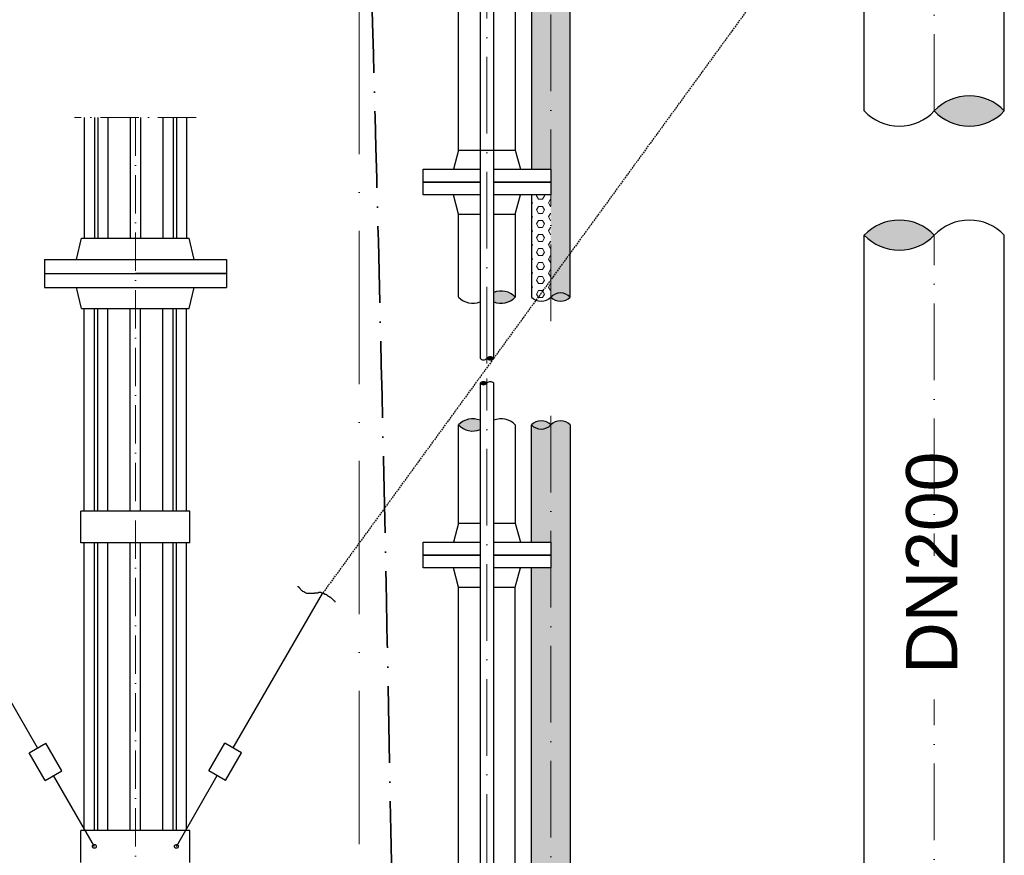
# Model space of a CAD drawing. Header units: millimetres. Extents: x -48448 to 452754, y -13941 to 17062.
# Tile 47 of 256: x -6622 to -5081, y 326 to 1634. Entities that reach past the tile are written whole.
import ezdxf

# ---------------------------------------------------------------- set-up
doc = ezdxf.new("R2010")
doc.units = ezdxf.units.MM
doc.linetypes.add('ACAD_ISO10W100', pattern=[18, 12, -3, 0, -3])
doc.linetypes.add('HIDDEN', pattern=[0.375, 0.25, -0.125])
doc.layers.add('Bemaßung', color=7, linetype='Continuous', lineweight=13)
doc.layers.add('Beschriftung', color=7, linetype='Continuous')
doc.styles.add('LBB3.5M1000', font='isocp.shx', dxfattribs={"height": 3.5})
pattern_1 = [(0, (38403.66993202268, 1.818989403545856e-12), (0, 10.9985226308), [6.35, -12.7]), (120, (38403.66993202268, 1.818989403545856e-12), (-9.525000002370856, -5.499261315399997), [6.349999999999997, -12.69999999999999]), (59.99999999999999, (38410.01993202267, 1.818989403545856e-12), (-9.525000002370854, 5.4992613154), [6.35, -12.7])]

msp = doc.modelspace()

# ---------------------------------------------------------------- hatches: boundary and pattern name
h = msp.add_hatch(color=256)
h.dxf.hatch_style = 1
h.paths.add_polyline_path([(-5190.931889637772, 1491.151868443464, 0.4305700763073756), (-5081.381816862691, 1491.151868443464, 0.4305700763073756)])
h = msp.add_hatch(color=256)
h.dxf.hatch_style = 1
h.paths.add_polyline_path([(-5190.931889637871, 1296.717857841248, 0.4305700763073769), (-5300.481962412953, 1296.717857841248, 0.4305700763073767)])
h = msp.add_hatch(color=256)
h.dxf.hatch_style = 1
h.paths.add_polyline_path([(-5880.281816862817, 1206.967008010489), (-5880.281816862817, 1192.376605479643, 0.3096565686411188), (-5846.481816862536, 1199.671806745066, 0.3096565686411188)])
h = msp.add_hatch(color=256)
h.dxf.hatch_style = 1
h.paths.add_polyline_path([(-5790.93181686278, 1199.704127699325, 0.4305700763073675), (-5760.781568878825, 1199.704127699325, 0.4305700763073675)])
h = msp.add_hatch(color=256)
h.dxf.hatch_style = 1
h.paths.add_polyline_path([(-5890.931816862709, 1103.816340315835, 0.4305700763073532), (-5880.281816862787, 1103.816340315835, 0.4305700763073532)])
h = msp.add_hatch(color=256)
h.dxf.hatch_style = 1
h.paths.add_polyline_path([(-5890.931816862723, 1064.887157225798, 0.4305700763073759), (-5901.581816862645, 1064.887157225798, 0.4305700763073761)])
h = msp.add_hatch(color=256)
h.dxf.hatch_style = 1
h.paths.add_polyline_path([(-5901.581816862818, 992.2779259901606), (-5901.581816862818, 1006.868328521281, 0.3096565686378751), (-5935.381816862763, 999.573127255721, 0.3096565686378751)])
h = msp.add_hatch(color=256)
h.dxf.hatch_style = 1
h.paths.add_polyline_path([(-5790.931940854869, 999.6054593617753, 0.4306330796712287), (-5821.091636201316, 999.6054591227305, 0.4306329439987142)])
at = {"layer": 'Bemaßung', "lineweight": 5}
h = msp.add_hatch(dxfattribs=at)
h.set_pattern_fill('HEX', color=256, scale=2)
h.set_pattern_definition(pattern_1)
h.paths.add_polyline_path([(-5790.931816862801, 2238.873165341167), (-5821.093631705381, 2238.873165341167), (-5821.084315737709, 1399.780258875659), (-5790.931816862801, 1399.780258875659)])
h = msp.add_hatch(dxfattribs=at)
h.set_pattern_fill('HEX', color=256, scale=2)
h.set_pattern_definition(pattern_1)
edge = h.paths.add_edge_path()
edge.add_line((-5760.793631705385, 2238.873165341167), (-5790.931816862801, 2238.873165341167))
edge.add_line((-5790.931816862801, 2238.873165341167), (-5790.931816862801, 1199.704127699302))
edge.add_arc((-5775.856692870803, 1185.443571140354), 20.7514538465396, 43.411581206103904, 136.5905302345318, ccw=False)
edge.add_line((-5760.78209441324, 1199.704683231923), (-5760.793631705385, 2238.873165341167))
h = msp.add_hatch(dxfattribs=at)
h.set_pattern_fill('HEX', color=256, scale=2)
h.set_pattern_definition([(0, (0, 0), (0, 10.9985226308), [6.35, -12.7]), (120, (0, 0), (-9.525000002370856, -5.499261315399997), [6.349999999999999, -12.7]), (59.99999999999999, (6.35, 0), (-9.525000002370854, 5.4992613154), [6.35, -12.7])])
edge = h.paths.add_edge_path()
edge.add_line((-5790.931816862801, 1359.780258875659), (-5821.083871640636, 1359.780258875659))
edge.add_line((-5821.083871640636, 1359.780258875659), (-5821.082094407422, 1199.704158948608))
edge.add_arc((-5806.006940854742, 1213.964684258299), 20.75145384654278, 223.4093509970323, 316.5905302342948)
edge.add_line((-5790.931816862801, 1199.704127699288), (-5790.931816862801, 1359.780258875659))
h = msp.add_hatch(dxfattribs=at)
h.set_pattern_fill('HEX', color=256, scale=2)
h.set_pattern_definition(pattern_1)
h.paths.add_polyline_path([(-5760.781816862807, 999.6054577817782, 0.4307696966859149), (-5790.931940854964, 999.6054593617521), (-5790.931940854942, 170.8730662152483), (-5760.781816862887, 170.8730663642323)])
h.paths.add_polyline_path([(-5821.082064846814, -230.2252517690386), (-5790.931940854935, -230.2252517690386), (-5790.931940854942, 170.8730662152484), (-5821.082064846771, 170.8730660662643)])
edge = h.paths.add_edge_path()
edge.add_arc((-5890.931816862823, -1393.645135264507), 1091.188261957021, 84.74185946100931, 86.32984119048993)
edge.add_line((-5821.082064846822, -304.6947988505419), (-5821.082064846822, -270.2252517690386))
edge.add_line((-5821.082064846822, -270.2252517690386), (-5790.931940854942, -270.2252517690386))
edge.add_line((-5790.931940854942, -270.2252517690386), (-5790.931940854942, -307.0486840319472))
edge = h.paths.add_edge_path()
edge.add_arc((-5890.931816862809, -1393.645135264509), 1091.188261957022, 83.1498156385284, 84.74185946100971)
edge.add_line((-5790.931940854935, -307.0486840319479), (-5790.931940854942, 170.8730662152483))
edge.add_line((-5790.931940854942, 170.8730662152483), (-5760.781816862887, 170.8730663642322))
edge.add_line((-5760.781816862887, 170.8730663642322), (-5760.781816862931, -310.2464087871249))
edge = h.paths.add_edge_path()
edge.add_line((-5821.082064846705, 815.8184191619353), (-5790.931940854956, 815.8184191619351))
edge.add_line((-5790.931940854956, 815.8184191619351), (-5790.931940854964, 999.6054593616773))
edge.add_arc((-5806.011788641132, 1013.867453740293), 20.7558736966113, 223.4418310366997, 316.59660796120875, ccw=False)
edge.add_line((-5821.082064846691, 999.5953456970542), (-5821.082064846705, 815.8184191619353))
h.paths.add_polyline_path([(-5790.931940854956, 775.8184191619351), (-5821.082064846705, 775.8184191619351), (-5821.082064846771, 170.8730660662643), (-5790.931940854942, 170.8730662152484)])
edge = h.paths.add_edge_path()
edge.add_line((-5821.082064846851, -699.4164185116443), (-5790.931940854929, -699.4164185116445))
edge.add_line((-5790.931940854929, -699.4164185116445), (-5790.931940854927, -692.401819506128))
edge.add_arc((-5890.931816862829, 394.1946317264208), 1091.188261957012, 273.67015880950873, 275.25814053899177, ccw=False)
edge.add_line((-5821.082064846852, -694.7557046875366), (-5821.082064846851, -699.4164185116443))
edge = h.paths.add_edge_path()
edge.add_line((-5790.931940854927, -699.4164185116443), (-5760.781816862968, -699.4164185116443))
edge.add_line((-5760.781816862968, -699.4164185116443), (-5760.781816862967, -689.2040947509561))
edge.add_arc((-5890.931816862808, 394.194631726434), 1091.188261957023, 275.2581405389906, 276.85018436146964, ccw=False)
edge.add_line((-5790.931940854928, -692.4018195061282), (-5790.931940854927, -699.4164185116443))

# ---------------------------------------------------------------- linework, layer by layer
at = {"linetype": 'ACAD_ISO10W100', "lineweight": 18, "ltscale": 10}
for p, q in [((-5190.93181686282, 1491.151945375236), (-5190.931816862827, 4712.10692648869)), ((-5890.931816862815, 1095.651055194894), (-5890.93181686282, 4424.394677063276)), ((-5790.931816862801, 1161.888797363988), (-5790.931816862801, 3574.620277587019)), ((-5190.931816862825, -731.2755779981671), (-5190.931816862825, 1296.71793477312)), ((-5890.931816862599, -959.0441996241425), (-5890.931816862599, 1072.449016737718)), ((-5790.931940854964, 1013.867453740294), (-5790.931940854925, -715.9867273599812))]:
    msp.add_line(p, q, dxfattribs=at)
at = {"linetype": 'ACAD_ISO10W100', "lineweight": 18, "ltscale": 20}
msp.add_line((-6090.931816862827, -1097.18158083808), (-6090.931816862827, 3390.551870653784), dxfattribs=at)
at = {"linetype": 'Continuous', "lineweight": -2, "ltscale": 10}
for p, q in [((-5300.481816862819, 1491.15171458), (-5300.481816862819, 2574.770277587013)), ((-5081.381816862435, 1491.151868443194), (-5081.38181686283, 2574.770277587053)), ((-5935.381816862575, 1429.780258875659), (-5935.381816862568, 2429.780258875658)), ((-5846.481816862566, 2429.780258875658), (-5846.481816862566, 1429.780258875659)), ((-5935.381816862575, 1429.780258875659), (-5943.431816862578, 1399.780258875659)), ((-5935.381816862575, 1429.780258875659), (-5846.481816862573, 1429.780258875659)), ((-5846.481816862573, 1429.780258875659), (-5838.431816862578, 1399.780258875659)), ((-5935.381816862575, 1329.780258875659), (-5943.431816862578, 1359.780258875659)), ((-5846.481816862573, 1329.780258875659), (-5838.431816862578, 1359.780258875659)), ((-5935.381816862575, 1329.780258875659), (-5901.581816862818, 1329.780258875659)), ((-5935.381816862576, 1199.671806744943), (-5935.381816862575, 1329.780258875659)), ((-5880.281816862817, 1329.780258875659), (-5846.481816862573, 1329.780258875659)), ((-5846.481816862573, 1329.780258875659), (-5846.481816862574, 1199.671806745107)), ((-5300.481816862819, -518.7434538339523), (-5300.481816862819, 1296.717703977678)), ((-5081.381816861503, -518.7434538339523), (-5081.381816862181, 1296.717857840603)), ((-5935.381816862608, 845.8184191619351), (-5935.381816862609, 999.5731272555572)), ((-5846.481816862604, 999.5731272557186), (-5846.481816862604, 845.8184191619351)), ((-5935.381816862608, 845.8184191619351), (-5943.431816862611, 815.8184191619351)), ((-5935.381816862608, 845.8184191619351), (-5901.581816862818, 845.8184191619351)), ((-5880.281816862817, 845.8184191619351), (-5846.481816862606, 845.8184191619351)), ((-5846.481816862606, 845.8184191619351), (-5838.431816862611, 815.8184191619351)), ((-5935.381816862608, 745.8184191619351), (-5943.431816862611, 775.8184191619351)), ((-5846.481816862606, 745.8184191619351), (-5838.431816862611, 775.8184191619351)), ((-5935.381816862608, 745.8184191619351), (-5901.581816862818, 745.8184191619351)), ((-5935.381816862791, -200.2252517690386), (-5935.381816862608, 745.8184191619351)), ((-5880.281816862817, 745.8184191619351), (-5846.481816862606, 745.8184191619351)), ((-5846.48181686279, -200.2252517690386), (-5846.481816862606, 745.8184191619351))]:
    msp.add_line(p, q, dxfattribs=at)
at = {"linetype": 'HIDDEN', "ltscale": 10}
msp.add_line((-5386.997996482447, 1782.082277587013), (-6148.067923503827, 735.9625076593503), dxfattribs=at)
at = {"linetype": 'ACAD_ISO10W100', "lineweight": 18, "ltscale": 5}
for p, q in [((-6345.655966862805, 1480.874950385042), (-6536.207666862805, 1480.874950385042)), ((-6440.931816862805, 1480.874950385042), (-6440.931816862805, -749.4164185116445))]:
    msp.add_line(p, q, dxfattribs=at)
at = {"linetype": 'Continuous', "ltscale": 10}
for p, q in [((-6521.081816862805, 1480.874950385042), (-6521.081816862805, 1291.818419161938)), ((-6505.081816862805, 1480.874950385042), (-6505.081816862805, 1291.818419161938)), ((-6499.949616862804, 1480.874950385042), (-6499.949616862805, 1291.818419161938)), ((-6483.949616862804, 1480.874950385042), (-6483.949616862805, 1291.818419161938)), ((-6448.931816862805, 1480.874950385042), (-6448.931816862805, 1291.818419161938)), ((-6432.931816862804, 1480.874950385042), (-6432.931816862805, 1291.818419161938)), ((-6397.914016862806, 1480.874950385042), (-6397.914016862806, 1291.818419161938)), ((-6381.914016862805, 1480.874950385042), (-6381.914016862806, 1291.818419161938)), ((-6376.781816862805, 1480.874950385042), (-6376.781816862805, 1291.818419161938)), ((-6360.781816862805, 1480.874950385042), (-6360.781816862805, 1291.818419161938)), ((-6532.931816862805, 1258.818419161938), (-6525.081816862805, 1291.818419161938)), ((-6525.081816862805, 1291.818419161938), (-6356.781816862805, 1291.818419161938)), ((-6348.931816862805, 1258.818419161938), (-6356.781816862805, 1291.818419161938)), ((-6583.431816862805, 1258.818419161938), (-6298.431816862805, 1258.818419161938)), ((-6583.431816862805, 1258.818419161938), (-6583.431816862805, 1214.818419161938)), ((-6298.431816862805, 1258.818419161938), (-6298.431816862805, 1214.818419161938)), ((-6583.431816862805, 1236.818419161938), (-6298.431816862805, 1236.818419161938)), ((-6298.431816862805, 1236.818419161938), (-6440.931816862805, 1236.818419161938)), ((-6583.431816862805, 1214.818419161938), (-6298.431816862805, 1214.818419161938)), ((-6525.081816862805, 1181.818419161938), (-6532.931816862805, 1214.818419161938)), ((-6356.781816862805, 1181.818419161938), (-6348.931816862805, 1214.818419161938)), ((-6525.081816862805, 1181.818419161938), (-6356.781816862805, 1181.818419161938)), ((-6521.081816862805, 864.818419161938), (-6521.081816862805, 1181.818419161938)), ((-6505.081816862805, 864.818419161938), (-6505.081816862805, 1181.818419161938)), ((-6499.949616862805, 864.818419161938), (-6499.949616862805, 1181.818419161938)), ((-6483.949616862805, 864.818419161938), (-6483.949616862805, 1181.818419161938)), ((-6448.931816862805, 864.818419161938), (-6448.931816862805, 1181.818419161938)), ((-6432.931816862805, 864.818419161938), (-6432.931816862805, 1181.818419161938)), ((-6397.914016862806, 864.818419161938), (-6397.914016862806, 1181.818419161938)), ((-6381.914016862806, 864.818419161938), (-6381.914016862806, 1181.818419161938)), ((-6376.781816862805, 864.818419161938), (-6376.781816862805, 1181.818419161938)), ((-6360.781816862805, 864.818419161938), (-6360.781816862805, 1181.818419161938)), ((-6526.081816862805, 814.818419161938), (-6526.081816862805, 864.818419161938)), ((-6355.781816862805, 864.818419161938), (-6526.081816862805, 864.818419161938)), ((-6355.781816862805, 814.818419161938), (-6355.781816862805, 864.818419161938)), ((-6355.781816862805, 814.818419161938), (-6526.081816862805, 814.818419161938)), ((-6521.081816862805, 364.818419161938), (-6521.081816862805, 814.818419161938)), ((-6505.081816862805, 364.818419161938), (-6505.081816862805, 814.818419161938)), ((-6499.949616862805, 364.818419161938), (-6499.949616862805, 814.818419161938)), ((-6483.949616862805, 364.818419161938), (-6483.949616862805, 814.818419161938)), ((-6448.931816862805, 364.818419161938), (-6448.931816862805, 814.818419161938)), ((-6432.931816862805, 364.818419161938), (-6432.931816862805, 814.818419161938)), ((-6397.914016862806, 364.818419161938), (-6397.914016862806, 814.818419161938)), ((-6381.914016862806, 364.818419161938), (-6381.914016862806, 814.818419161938)), ((-6376.781816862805, 364.818419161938), (-6376.781816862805, 814.818419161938)), ((-6360.781816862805, 364.818419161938), (-6360.781816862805, 814.818419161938)), ((-6594.025816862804, 493.874119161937), (-6766.271516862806, 792.2122191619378)), ((-6287.837716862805, 493.874119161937), (-6148.067916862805, 735.9625191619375)), ((-6607.016216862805, 486.374119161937), (-6581.035516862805, 501.374119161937)), ((-6556.035516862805, 458.0729191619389), (-6581.035516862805, 501.374119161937)), ((-6325.828116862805, 458.0729191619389), (-6300.828116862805, 501.374119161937)), ((-6274.847416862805, 486.374119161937), (-6300.828116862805, 501.374119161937)), ((-6582.016216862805, 443.0729191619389), (-6607.016216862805, 486.374119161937)), ((-6299.847416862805, 443.0729191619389), (-6274.847416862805, 486.374119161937)), ((-6582.016216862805, 443.0729191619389), (-6556.035516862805, 458.0729191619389)), ((-6505.081816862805, 339.818419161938), (-6569.025916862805, 450.5729191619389)), ((-6376.781816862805, 339.818419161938), (-6312.837716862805, 450.5729191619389)), ((-6299.847416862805, 443.0729191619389), (-6325.828116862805, 458.0729191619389)), ((-6526.081816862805, 314.818419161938), (-6526.081816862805, 364.818419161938)), ((-6355.781816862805, 364.818419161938), (-6526.081816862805, 364.818419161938)), ((-6355.781816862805, 314.818419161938), (-6355.781816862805, 364.818419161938))]:
    msp.add_line(p, q, dxfattribs=at)
at = {"linetype": 'Continuous', "lineweight": -2, "ltscale": 10}
for points in [[(-5880.281816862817, 1103.816340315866), (-5880.281816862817, 2574.770277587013), (-5901.581816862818, 2574.770277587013), (-5901.581816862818, 1103.816340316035)], [(-5821.093631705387, 2238.873165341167), (-5821.084315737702, 1399.780258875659)], [(-5760.78209440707, 1199.704127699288), (-5760.793631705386, 2238.873165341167)], [(-5901.581816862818, 1379.780258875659), (-5990.931816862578, 1379.780258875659), (-5990.931816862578, 1399.780258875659), (-5901.581816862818, 1399.780258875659)], [(-5880.281816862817, 1399.780258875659), (-5790.931816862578, 1399.780258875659), (-5790.931816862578, 1379.780258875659), (-5880.281816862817, 1379.780258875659)], [(-5901.581816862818, 1359.780258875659), (-5990.931816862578, 1359.780258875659), (-5990.931816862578, 1379.780258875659), (-5901.581816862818, 1379.780258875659)], [(-5880.281816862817, 1379.780258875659), (-5790.931816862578, 1379.780258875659), (-5790.931816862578, 1359.780258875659), (-5880.281816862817, 1359.780258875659)], [(-5821.083871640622, 1359.780258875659), (-5821.082094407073, 1199.704127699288)], [(-5901.581816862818, 1064.887157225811), (-5901.581816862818, -593.0032110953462), (-5880.281816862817, -593.0032110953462), (-5880.281816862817, 1064.887157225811)], [(-5821.082064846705, 815.8184191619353), (-5821.082064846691, 999.6054602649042)], [(-5760.781816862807, 999.6054602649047), (-5760.781816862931, -310.2464087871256)], [(-5901.581816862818, 795.8184191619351), (-5990.931816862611, 795.8184191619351), (-5990.931816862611, 815.8184191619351), (-5901.581816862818, 815.8184191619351)], [(-5880.281816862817, 815.8184191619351), (-5790.931816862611, 815.8184191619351), (-5790.931816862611, 795.8184191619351), (-5880.281816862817, 795.8184191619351)], [(-5901.581816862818, 775.8184191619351), (-5990.931816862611, 775.8184191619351), (-5990.931816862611, 795.8184191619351), (-5901.581816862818, 795.8184191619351)], [(-5880.281816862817, 795.8184191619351), (-5790.931816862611, 795.8184191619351), (-5790.931816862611, 775.8184191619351), (-5880.281816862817, 775.8184191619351)], [(-5821.082064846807, -230.2252517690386), (-5821.082064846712, 775.8184191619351)]]:
    msp.add_lwpolyline(points, dxfattribs=at)
at = {"linetype": 'Continuous', "ltscale": 10}
for centre in [(-6505.081816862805, 339.818419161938), (-6376.781816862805, 339.818419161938)]:
    msp.add_circle(centre, 3, dxfattribs=at)
for centre, radius, start, end in [((-5136.156853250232, 1439.336539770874), 75.39982026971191, 43.40946976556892, 136.5905302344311), ((-5245.706926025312, 1542.967197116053), 75.39982026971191, 223.4094697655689, 316.5905302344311), ((-5136.156853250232, 1542.967197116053), 75.39982026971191, 223.4094697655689, 316.5905302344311), ((-5245.706926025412, 1244.902529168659), 75.39982026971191, 43.40946976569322, 136.5905302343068), ((-5136.156853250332, 1244.902529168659), 75.39982026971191, 43.40946976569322, 136.5905302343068), ((-5245.706926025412, 1348.533186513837), 75.39982026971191, 223.4094697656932, 316.5905302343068), ((-5868.706816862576, 1178.647709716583), 30.59351697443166, 43.40946976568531, 112.2313996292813), ((-5775.856692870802, 1185.443571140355), 20.75145384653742, 43.40946976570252, 136.5905302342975), ((-5913.156816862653, 1220.695903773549), 30.59351697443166, 223.4094697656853, 292.2313996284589), ((-5868.706816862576, 1220.695903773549), 30.59351697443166, 247.7686003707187, 316.5905302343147), ((-5806.006940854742, 1213.964684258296), 20.75145384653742, 223.4094697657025, 316.5905302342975), ((-5775.856692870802, 1213.964684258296), 20.75145384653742, 223.4094697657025, 316.5905302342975), ((-5896.256816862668, 1108.85360990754), 7.330055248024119, 223.4094697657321, 316.5905302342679), ((-5885.606816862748, 1098.77907072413), 7.330055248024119, 43.40946976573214, 136.5905302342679), ((-5885.606816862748, 1108.85360990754), 7.330055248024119, 223.4094697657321, 316.5905302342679), ((-5896.256816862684, 1059.849887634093), 7.330055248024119, 43.40946976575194, 136.590530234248), ((-5896.256816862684, 1069.924426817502), 7.330055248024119, 223.409469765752, 316.590530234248), ((-5885.606816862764, 1059.849887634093), 7.330055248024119, 43.40946976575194, 136.590530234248), ((-5913.156816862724, 978.549030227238), 30.59351697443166, 67.76860037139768, 136.5905302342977), ((-5868.706816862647, 978.549030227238), 30.59351697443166, 43.40946976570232, 112.2313996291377), ((-5806.011788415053, 985.3434712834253), 20.7558692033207, 43.40337983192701, 136.5966210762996), ((-5775.856879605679, 985.3545776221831), 20.74476083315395, 43.39018032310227, 136.6098231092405), ((-5913.156816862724, 1020.597224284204), 30.59351697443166, 223.4094697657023, 292.2313996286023), ((-5806.011788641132, 1013.867453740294), 20.75587369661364, 223.4033929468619, 316.5966079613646)]:
    msp.add_arc(centre, radius, start, end, dxfattribs=at)
at = {"linetype": 'ACAD_ISO10W100', "lineweight": 35, "ltscale": 10}
msp.add_spline([(-6103.580159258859, 3469.770277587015), (-6111.404051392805, 3406.176946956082), (-6113.467819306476, 2798.110742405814), (-6029.456608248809, -315.4238507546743)], degree=3, dxfattribs=at)
at = {"linetype": 'Continuous', "ltscale": 10}
msp.add_open_spline([(-6129.069816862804, 722.8096191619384), (-6128.836683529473, 722.8096191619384), (-6128.603550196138, 722.8096191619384), (-6128.370416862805, 722.8096191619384), (-6127.396051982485, 722.8096191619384), (-6129.769228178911, 724.1664089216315), (-6130.468616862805, 724.8448191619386), (-6131.401117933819, 725.7493494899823), (-6132.333614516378, 726.6538914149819), (-6133.266116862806, 727.5584191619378), (-6133.8639570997, 728.1383244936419), (-6134.740931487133, 728.4123726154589), (-6135.364316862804, 728.9152191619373), (-6135.533568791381, 729.0517442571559), (-6135.162297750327, 729.4831617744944), (-6135.364316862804, 729.593619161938), (-6135.572589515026, 729.7074957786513), (-6135.851999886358, 729.5053042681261), (-6136.063716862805, 729.593619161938), (-6136.534321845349, 729.7899257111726), (-6137.021025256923, 729.9827623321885), (-6137.462516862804, 730.2720191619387), (-6138.444977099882, 730.9157082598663), (-6139.432261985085, 731.5044182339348), (-6140.260016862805, 732.3073191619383), (-6140.493150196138, 732.5334524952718), (-6140.726283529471, 732.7595858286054), (-6140.959416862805, 732.985719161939), (-6141.192550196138, 733.2118524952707), (-6141.425683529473, 733.4379858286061), (-6141.658816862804, 733.6641191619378), (-6142.030787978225, 734.0249215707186), (-6142.570987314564, 734.1778488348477), (-6143.057616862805, 734.3425191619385), (-6143.49543785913, 734.4906731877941), (-6144.029576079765, 734.1708137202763), (-6144.456316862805, 734.3425191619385), (-6144.753593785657, 734.4621329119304), (-6144.846680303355, 734.9209999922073), (-6145.155716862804, 735.0209191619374), (-6145.855116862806, 735.247052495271), (-6146.554516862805, 735.4731858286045), (-6147.253916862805, 735.6993191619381), (-6147.953316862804, 735.9254524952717), (-6148.652716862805, 736.1515858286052), (-6149.352116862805, 736.3777191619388), (-6149.661130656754, 736.4776309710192), (-6149.726652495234, 737.0561191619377), (-6150.051416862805, 737.0561191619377), (-6150.517683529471, 737.0561191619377), (-6150.983950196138, 737.0561191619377), (-6151.450216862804, 737.0561191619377), (-6151.683350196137, 737.0561191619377), (-6151.916483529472, 737.0561191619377), (-6152.149616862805, 737.0561191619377), (-6152.382750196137, 737.0561191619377), (-6152.615883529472, 737.0561191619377), (-6152.849016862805, 737.0561191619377), (-6153.082150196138, 737.0561191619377), (-6153.315283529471, 737.0561191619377), (-6153.548416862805, 737.0561191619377), (-6153.781550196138, 737.0561191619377), (-6154.014683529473, 737.0561191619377), (-6154.247816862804, 737.0561191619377), (-6154.765996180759, 737.0561191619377), (-6155.128337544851, 736.3777191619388), (-6155.646516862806, 736.3777191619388), (-6156.345916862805, 736.3777191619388), (-6157.045316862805, 736.3777191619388), (-6157.744716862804, 736.3777191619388), (-6158.444116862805, 736.3777191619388), (-6159.143516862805, 736.3777191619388), (-6159.842916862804, 736.3777191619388), (-6160.361096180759, 736.3777191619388), (-6160.723437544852, 735.6993191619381), (-6161.241616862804, 735.6993191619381), (-6162.407283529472, 735.6993191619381), (-6163.572950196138, 735.6993191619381), (-6164.738616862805, 735.6993191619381), (-6165.437983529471, 735.6993191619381), (-6166.137350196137, 735.6993191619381), (-6166.836716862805, 735.6993191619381), (-6167.302983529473, 735.6993191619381), (-6167.769250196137, 735.6993191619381), (-6168.235516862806, 735.6993191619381), (-6168.934916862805, 735.6993191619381), (-6169.634316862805, 735.6993191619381), (-6170.333716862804, 735.6993191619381), (-6170.799950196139, 735.6993191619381), (-6171.266183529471, 735.6993191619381), (-6171.732416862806, 735.6993191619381), (-6172.467465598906, 735.6993191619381), (-6173.168245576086, 736.0335402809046), (-6173.830616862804, 736.3777191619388), (-6175.045943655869, 737.009222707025), (-6176.146381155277, 737.7730750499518), (-6177.327516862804, 738.412919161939), (-6178.235198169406, 738.904627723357), (-6179.228378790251, 739.2252854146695), (-6180.125116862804, 739.7698191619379), (-6180.687140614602, 740.1111015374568), (-6181.111331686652, 740.6186796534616), (-6181.523916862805, 741.1266191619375), (-6182.046758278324, 741.7702967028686), (-6182.41047161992, 742.5254263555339), (-6182.922616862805, 743.1618191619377), (-6183.124689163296, 743.4129146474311), (-6183.410413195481, 743.6003010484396), (-6183.622016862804, 743.8402191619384), (-6183.953518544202, 744.2160787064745), (-6183.956186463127, 744.8427550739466), (-6184.321416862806, 745.197019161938), (-6184.693387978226, 745.5578215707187), (-6185.289865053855, 745.5687084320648), (-6185.720216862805, 745.8754191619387), (-6185.989940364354, 746.0676504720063), (-6186.419616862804, 746.2290308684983), (-6186.419616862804, 746.5538191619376), (-6186.419616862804, 746.7799524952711), (-6186.419616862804, 747.0060858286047), (-6186.419616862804, 747.2322191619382)], degree=3, knots=[0, 0, 0, 0, 0.01011408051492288, 0.01011408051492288, 0.01011408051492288, 0.0523851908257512, 0.0523851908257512, 0.0523851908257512, 0.1087456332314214, 0.1087456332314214, 0.1087456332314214, 0.1448790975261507, 0.1448790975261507, 0.1448790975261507, 0.1546894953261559, 0.1546894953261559, 0.1546894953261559, 0.1648035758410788, 0.1648035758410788, 0.1648035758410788, 0.1872851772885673, 0.1872851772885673, 0.1872851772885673, 0.2373139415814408, 0.2373139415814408, 0.2373139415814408, 0.2514043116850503, 0.2514043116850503, 0.2514043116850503, 0.2654946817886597, 0.2654946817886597, 0.2654946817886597, 0.2879762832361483, 0.2879762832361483, 0.2879762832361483, 0.3082029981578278, 0.3082029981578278, 0.3082029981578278, 0.3222933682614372, 0.3222933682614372, 0.3222933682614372, 0.3541821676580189, 0.3541821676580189, 0.3541821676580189, 0.3860709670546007, 0.3860709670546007, 0.3860709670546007, 0.4001602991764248, 0.4001602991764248, 0.4001602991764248, 0.4203884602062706, 0.4203884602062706, 0.4203884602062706, 0.4305025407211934, 0.4305025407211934, 0.4305025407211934, 0.4406166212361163, 0.4406166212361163, 0.4406166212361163, 0.4507307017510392, 0.4507307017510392, 0.4507307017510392, 0.460844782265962, 0.460844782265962, 0.460844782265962, 0.4833250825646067, 0.4833250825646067, 0.4833250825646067, 0.5136673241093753, 0.5136673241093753, 0.5136673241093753, 0.5440095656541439, 0.5440095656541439, 0.5440095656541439, 0.5664898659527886, 0.5664898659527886, 0.5664898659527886, 0.6170602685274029, 0.6170602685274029, 0.6170602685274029, 0.6474010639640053, 0.6474010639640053, 0.6474010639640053, 0.667629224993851, 0.667629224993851, 0.667629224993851, 0.6979714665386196, 0.6979714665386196, 0.6979714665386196, 0.7181981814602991, 0.7181981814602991, 0.7181981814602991, 0.7500869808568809, 0.7500869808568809, 0.7500869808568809, 0.8085969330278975, 0.8085969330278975, 0.8085969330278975, 0.8535607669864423, 0.8535607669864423, 0.8535607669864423, 0.8817415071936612, 0.8817415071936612, 0.8817415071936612, 0.9174530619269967, 0.9174530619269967, 0.9174530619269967, 0.9315434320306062, 0.9315434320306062, 0.9315434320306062, 0.9536176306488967, 0.9536176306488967, 0.9536176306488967, 0.9760992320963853, 0.9760992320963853, 0.9760992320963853, 0.9901896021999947, 0.9901896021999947, 0.9901896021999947, 1, 1, 1, 1], dxfattribs=at)

# ---------------------------------------------------------------- next in the draw order: texts
at = {"layer": 'Beschriftung', "insert": (-5235.050641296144, 609.9012656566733), "char_height": 80, "width": 144.4845930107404, "attachment_point": 1, "rotation": 90, "style": 'LBB3.5M1000', "bg_fill": 2}
msp.add_mtext('{\\fArial|b0|i0|c0|p34;DN200}', dxfattribs=at)

doc.saveas('drawing.dxf')
